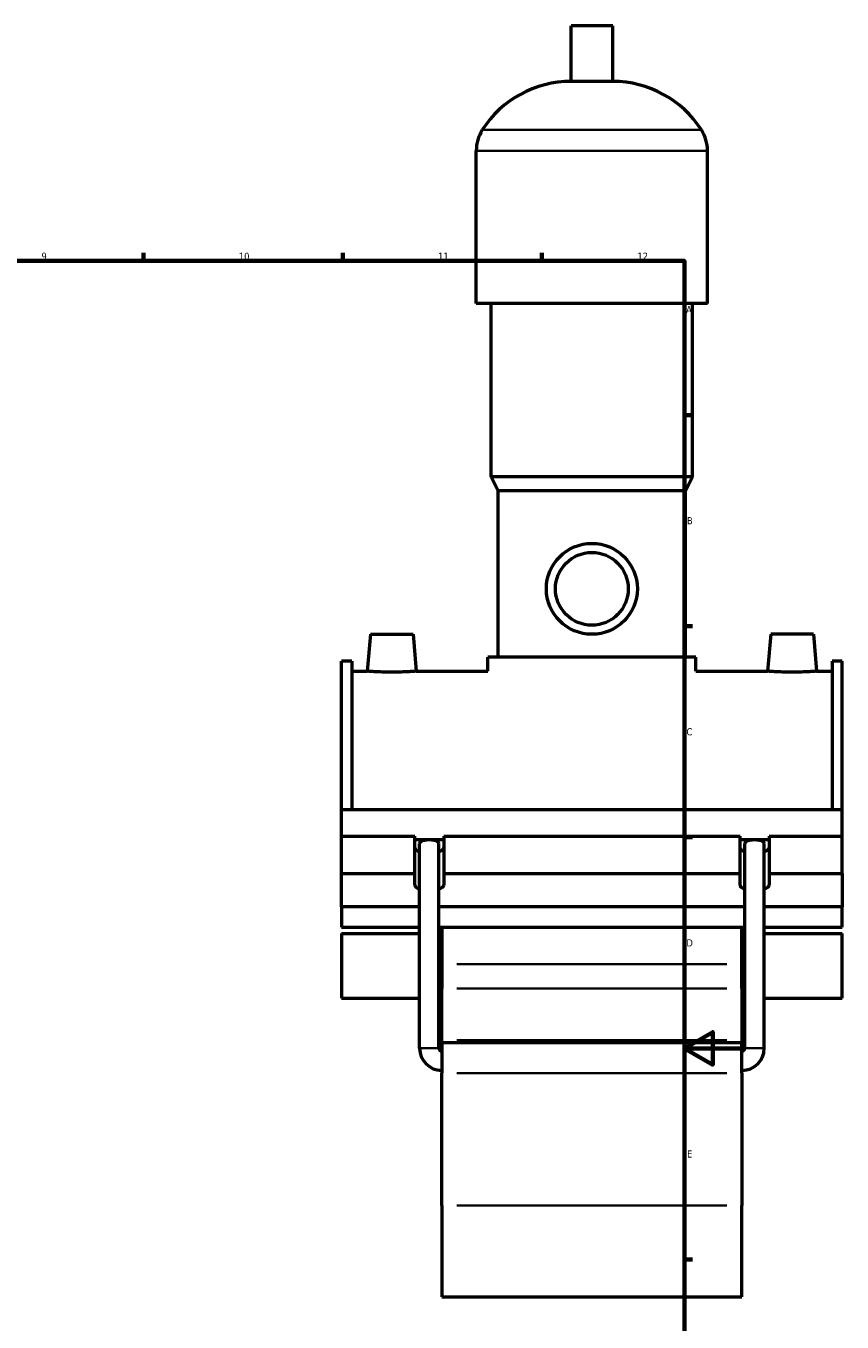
# Model space of a CAD drawing. Header units: millimetres. Extents: x 0 to 995, y -235 to 1211.
# Tile 5 of 7: x 589 to 876, y 201 to 657. Entities that reach past the tile are written whole.
import ezdxf

# ---------------------------------------------------------------- set-up
doc = ezdxf.new("R2010")
doc.units = ezdxf.units.MM
for name, color, linetype, lineweight in [('Border (ISO)', 7, 'Continuous', 70), ('Visible (ISO)', 7, 'Continuous', 50), ('Visible Narrow (ISO)', 7, 'Continuous', 35)]:
    doc.layers.add(name, color=color, linetype=linetype, lineweight=lineweight)
doc.styles.add('Note Text (ISO)', font='tahoma.ttf')

# ---------------------------------------------------------------- blocks, each defined once
blk = doc.blocks.new('Borders Default Border')
at = {"layer": 'Border (ISO)'}
for p, q in [((630.75, 574), (630.75, 576.9)), ((700.83, 574), (700.83, 576.9)), ((770.92, 574), (770.92, 576.9)), ((821, 519.75), (823.9, 519.75)), ((821, 445.5), (823.9, 445.5)), ((821, 371.25), (823.9, 371.25)), ((821, 222.75), (823.9, 222.75))]:
    blk.add_line(p, q, dxfattribs=at)
at = {"layer": 'Border (ISO)', "flags": 128}
for points in [[(20, 20), (20, 574), (821, 574), (821, 20), (20, 20)], [(841, 297), (821, 297), (831, 302.77), (831, 291.23), (821, 297)]]:
    blk.add_lwpolyline(points, dxfattribs=at)
at = {"layer": 'Border (ISO)', "color": 232, "true_color": 0xca0064, "char_height": 2.5, "attachment_point": 7, "style": 'Note Text (ISO)'}
for s, insert in [('9', (594.88, 574.35)), ('10', (664.29, 574.35)), ('11', (734.37, 574.4)), ('12', (804.46, 574.4)), ('A', (821.59, 555.62)), ('B', (821.89, 481.37)), ('C', (821.73, 407.08)), ('D', (821.73, 332.88)), ('E', (821.94, 258.63))]:
    blk.add_mtext(s, dxfattribs=dict(at, insert=insert))

msp = doc.modelspace()

# ---------------------------------------------------------------- linework, layer by layer
at = {"layer": 'Visible (ISO)'}
for p, q in [((795.784, 656.657), (781.144, 656.657)), ((781.144, 637.137), (781.144, 656.657)), ((795.784, 637.137), (795.784, 656.657)), ((795.784, 637.137), (781.144, 637.137)), ((747.797, 559.057), (747.797, 612.737)), ((829.13, 559.057), (829.13, 612.737)), ((829.13, 559.057), (747.797, 559.057)), ((753.084, 498.057), (753.084, 559.057)), ((823.844, 498.057), (823.844, 559.057)), ((823.844, 498.057), (753.084, 498.057)), ((755.524, 493.177), (753.084, 498.057)), ((821.404, 493.177), (823.844, 498.057)), ((821.404, 493.177), (755.524, 493.177)), ((755.524, 434.617), (755.524, 493.177)), ((821.404, 434.617), (821.404, 493.177)), ((710.564, 442.657), (709.426, 429.657)), ((710.564, 442.657), (725.564, 442.657)), ((725.564, 442.657), (726.701, 429.657)), ((851.364, 442.657), (850.226, 429.657)), ((866.364, 442.657), (851.364, 442.657)), ((866.364, 442.657), (867.501, 429.657)), ((700.464, 381.005), (700.464, 433.167)), ((703.984, 433.167), (700.464, 433.167)), ((703.984, 433.167), (703.984, 381.005)), ((825.064, 434.617), (751.864, 434.617)), ((751.864, 429.657), (751.864, 434.617)), ((825.064, 429.657), (825.064, 434.617)), ((872.944, 433.167), (872.944, 381.005)), ((876.464, 433.167), (872.944, 433.167)), ((876.464, 381.005), (876.464, 433.167)), ((703.984, 429.657), (709.426, 429.657)), ((726.701, 429.657), (751.864, 429.657)), ((825.064, 429.657), (850.226, 429.657)), ((867.501, 429.657), (872.944, 429.657)), ((700.464, 381.005), (876.464, 381.005)), ((700.464, 371.643), (700.464, 381.005)), ((876.464, 371.643), (876.464, 381.005)), ((700.464, 371.643), (726.164, 371.643)), ((700.464, 358.488), (700.464, 371.643)), ((726.164, 358.488), (726.164, 371.643)), ((726.164, 370.48), (736.364, 370.48)), ((736.364, 371.643), (736.364, 358.488)), ((736.364, 371.643), (840.564, 371.643)), ((840.564, 358.488), (840.564, 371.643)), ((840.564, 370.48), (850.764, 370.48)), ((850.764, 371.643), (850.764, 358.488)), ((850.764, 371.643), (876.464, 371.643)), ((876.464, 358.488), (876.464, 371.643)), ((727.864, 297.057), (727.864, 369.101)), ((734.664, 297.057), (734.664, 369.101)), ((842.264, 297.057), (842.264, 369.101)), ((849.064, 297.057), (849.064, 369.101)), ((700.464, 358.488), (726.164, 358.488)), ((700.464, 346.859), (700.464, 358.488)), ((726.164, 354.418), (726.164, 358.488)), ((736.364, 358.488), (736.364, 354.418)), ((736.364, 358.488), (840.564, 358.488)), ((840.564, 354.418), (840.564, 358.488)), ((850.764, 358.488), (850.764, 354.418)), ((850.764, 358.488), (876.464, 358.488)), ((876.464, 358.488), (876.464, 346.859)), ((727.864, 346.859), (700.464, 346.859)), ((700.464, 346.859), (700.464, 339.596)), ((842.264, 346.859), (734.664, 346.859)), ((876.464, 346.859), (849.064, 346.859)), ((876.464, 339.596), (876.464, 346.859)), ((700.464, 339.596), (727.864, 339.596)), ((700.464, 337.42), (700.464, 314.651)), ((700.464, 337.42), (727.864, 337.42)), ((734.664, 339.596), (842.264, 339.596)), ((734.664, 337.42), (735.664, 337.42)), ((735.664, 339.596), (735.664, 326.641)), ((841.264, 326.641), (841.264, 339.596)), ((841.264, 337.42), (842.264, 337.42)), ((849.064, 339.596), (876.464, 339.596)), ((849.064, 337.42), (876.464, 337.42)), ((876.464, 314.651), (876.464, 337.42)), ((735.664, 326.641), (735.664, 318.113)), ((841.264, 318.113), (841.264, 326.641)), ((700.464, 314.651), (727.864, 314.651)), ((734.664, 314.651), (735.664, 314.651)), ((735.664, 299.919), (735.664, 318.113)), ((841.264, 318.113), (841.264, 299.919)), ((841.264, 314.651), (842.264, 314.651)), ((849.064, 314.651), (876.464, 314.651)), ((735.664, 299.057), (735.664, 299.919)), ((735.664, 299.057), (735.664, 288.254)), ((735.664, 299.057), (841.264, 299.057)), ((841.264, 299.919), (841.264, 299.057)), ((841.264, 288.254), (841.264, 299.057)), ((735.664, 241.796), (735.664, 288.254)), ((841.264, 288.254), (841.264, 241.796)), ((735.664, 241.796), (735.664, 209.657)), ((841.264, 209.657), (841.264, 241.796)), ((735.664, 209.657), (841.264, 209.657))]:
    msp.add_line(p, q, dxfattribs=at)
for radius in [16, 12.8]:
    msp.add_circle((788.464, 458.657), radius, dxfattribs=at)
for centre, radius, start, end in [((781.144, 600.091), 37.046, 90, 147.38758), ((795.784, 600.091), 37.046, 32.61242, 90), ((761.379, 612.737), 13.582, 147.38758, 180), ((815.549, 612.737), 13.582, 0, 32.61242), ((735.664, 297.057), 7.8, 180, 270), ((735.664, 297.057), 1, 180, 270), ((841.264, 297.057), 7.8, 270, 0), ((841.264, 297.057), 1, 270, 0)]:
    msp.add_arc(centre, radius, start, end, dxfattribs=at)
for centre, major_axis, ratio, start_param, end_param in [((731.264, 369.101), (3.4, 0), 0.3639702, 0, 3.1415927), ((845.664, 369.101), (3.4, 0), 0.3639702, 0, 3.1415927), ((731.264, 367.573), (-5.1, 0), 0.3420201, 0, 0.8410687), ((731.264, 367.573), (5.1, 0), 0.3420201, 5.4421166, 6.2831853), ((845.664, 367.573), (-5.1, 0), 0.3420201, 0, 0.8410687), ((845.664, 367.573), (5.1, 0), 0.3420201, 5.4421166, 6.2831853), ((731.264, 354.418), (-5.1, 0), 0.3420201, 0, 0.8410687), ((731.264, 354.418), (5.1, 0), 0.3420201, 5.4421166, 6.2831853), ((845.664, 354.418), (-5.1, 0), 0.3420201, 0, 0.8410687), ((845.664, 354.418), (5.1, 0), 0.3420201, 5.4421166, 6.2831853)]:
    msp.add_ellipse(centre, major_axis=major_axis, ratio=ratio, start_param=start_param, end_param=end_param, dxfattribs=at)
for points, knots in [([(726.701, 429.657), (726.701, 429.657), (726.485, 429.64), (725.606, 429.58), (724.943, 429.537), (723.411, 429.456), (722.44, 429.413), (720.31, 429.352), (719.151, 429.336), (716.977, 429.336), (715.818, 429.352), (713.688, 429.413), (712.716, 429.456), (711.185, 429.537), (710.522, 429.58), (709.642, 429.64), (709.426, 429.657), (709.426, 429.657)], [1.3040621, 1.3040621, 1.3040621, 1.3040621, 1.6299563, 1.6299563, 1.9558504, 1.9558504, 2.2819873, 2.2819873, 2.6081242, 2.6081242, 2.9342611, 2.9342611, 3.2603979, 3.2603979, 3.5862921, 3.5862921, 3.9121863, 3.9121863, 3.9121863, 3.9121863]), ([(867.501, 429.657), (867.501, 429.657), (867.285, 429.64), (866.406, 429.58), (865.743, 429.537), (864.211, 429.456), (863.24, 429.413), (861.11, 429.352), (859.951, 429.336), (858.864, 429.336), (857.777, 429.336), (856.618, 429.352), (854.488, 429.413), (853.516, 429.456), (851.985, 429.537), (851.322, 429.58), (850.442, 429.64), (850.226, 429.657), (850.226, 429.657)], [3.9121863, 3.9121863, 3.9121863, 3.9121863, 4.2380805, 4.2380805, 4.5639746, 4.5639746, 4.8901115, 4.8901115, 5.2162484, 5.2162484, 5.2162484, 5.5423852, 5.5423852, 5.8685221, 5.8685221, 6.1944163, 6.1944163, 6.5203105, 6.5203105, 6.5203105, 6.5203105])]:
    msp.add_open_spline(points, degree=3, knots=knots, dxfattribs=at)
at = {"layer": 'Visible Narrow (ISO)'}
for p, q in [((826.515, 620.057), (750.413, 620.057)), ((828.63, 612.737), (748.298, 612.737)), ((835.984, 326.641), (740.944, 326.641)), ((740.944, 318.113), (835.984, 318.113)), ((734.622, 297.057), (727.906, 297.057)), ((740.944, 299.919), (835.984, 299.919)), ((842.306, 297.057), (849.022, 297.057)), ((740.944, 288.254), (835.984, 288.254)), ((740.944, 241.796), (835.984, 241.796))]:
    msp.add_line(p, q, dxfattribs=at)

# ---------------------------------------------------------------- block references
msp.add_blockref('Borders Default Border', (0, 0))

doc.saveas('drawing.dxf')
